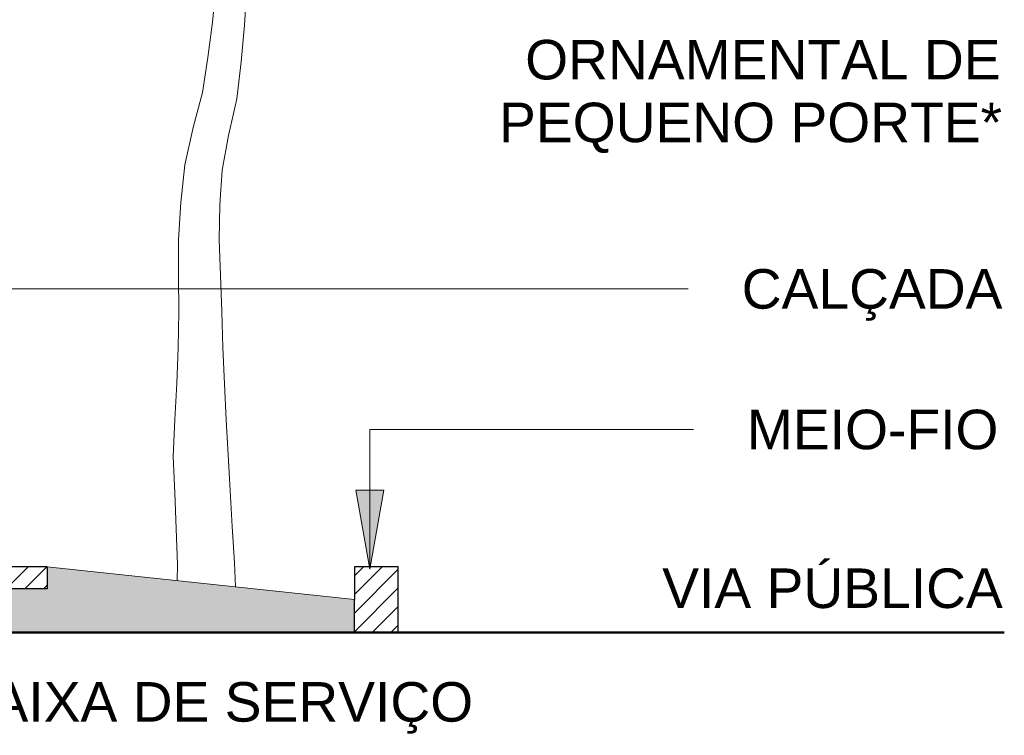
# Model space of a CAD drawing. Header units: millimetres. Extents: x -14485 to 13127, y -18923 to 3272.
# Tile 58 of 119: x 10884 to 13127, y -534 to 1095. Entities that reach past the tile are written whole.
import ezdxf

# ---------------------------------------------------------------- set-up
doc = ezdxf.new("R2010")
doc.units = ezdxf.units.MM
doc.layers.add('A-DETL', color=7, linetype='Continuous', lineweight=5, true_color=0x00a600)
for name, color, linetype, lineweight in [('A-DETL-GENF', 7, 'Continuous', 5), ('G-ANNO-TEXT', 7, 'Continuous', 9), ('G-IMPT', 7, 'Continuous', 5)]:
    doc.layers.add(name, color=color, linetype=linetype, lineweight=lineweight)
doc.styles.add('Arial_4', font='arial.ttf', dxfattribs={"height": 90})

# ---------------------------------------------------------------- blocks, each defined once
blk = doc.blocks.new('ÁRVORES ORNAMENTAIS - Pequeno e Médio Porte - Ipê-roxo-2865575-CORTE_CALÇADA')
at = {"layer": 'G-IMPT', "color": 253, "true_color": 0xaaaaaa}
for p, q in [((7583.1, 1090), (7591.3, 1171.1)), ((7656.3, 1082.6), (7661.6, 1165.5)), ((7572.4, 1009), (7583.1, 1090)), ((7648.4, 999.7), (7656.3, 1082.6)), ((7560.3, 929.8), (7572.4, 1009)), ((7638.6, 915), (7648.4, 999.7)), ((7538.9, 849.6), (7560.3, 929.8)), ((7619.7, 831.3), (7638.6, 915)), ((7520, 764.6), (7538.9, 849.6)), ((7605.2, 752.4), (7619.7, 831.3)), ((7510.9, 679.1), (7520, 764.6)), ((7599.9, 673.9), (7605.2, 752.4)), ((7506.1, 595), (7510.9, 679.1)), ((7598.2, 594.2), (7599.9, 673.9)), ((7505.9, 511.6), (7506.1, 595)), ((7601.1, 513.6), (7598.2, 594.2)), ((7506.3, 430), (7505.9, 511.6)), ((7604.6, 431.3), (7601.1, 513.6)), ((7505.3, 348.6), (7506.3, 430)), ((7606.7, 348.8), (7604.6, 431.3)), ((7502.3, 267), (7505.3, 348.6)), ((7610.2, 266.5), (7606.7, 348.8)), ((7497.4, 185), (7502.3, 267)), ((7614, 184.6), (7610.2, 266.5)), ((7493.5, 101.2), (7497.4, 185)), ((7618.8, 104.5), (7614, 184.6)), ((7497.2, 17.9), (7493.5, 101.2)), ((7623.8, 23.8), (7618.8, 104.5)), ((7628, -58.3), (7623.8, 23.8)), ((7500.4, -63.9), (7497.2, 17.9)), ((7503.2, -145), (7500.4, -63.9)), ((7633.4, -141.1), (7628, -58.3)), ((7503.2, -145), (7502.6, -181.7)), ((7633.4, -141.1), (7635.9, -196))]:
    blk.add_line(p, q, dxfattribs=at)

msp = doc.modelspace()

# ---------------------------------------------------------------- hatches: boundary and pattern name
at = {"layer": 'A-DETL-GENF', "true_color": 0xd2e2c2}
msp.add_hatch(color=254, dxfattribs=at).paths.add_polyline_path([(9981.712, -302.37), (11646.731, -302.37), (11646.731, -225), (10946.731, -150), (10946.731, -200), (9746.731, -200), (9746.731, -302.37), (9838.691, -302.37)])
at = {"layer": 'A-DETL-GENF', "true_color": 0x808080}
h = msp.add_hatch(dxfattribs=at)
h.set_pattern_fill('FP_5', color=8, style=0, pattern_type=2)
h.set_pattern_definition([(45, (10609.175, -147.5), (-21.2132, 21.2132), [])])
h.paths.add_polyline_path([(11746.731, -300), (11746.731, -150), (11646.731, -150), (11646.731, -300)])
h.paths.add_polyline_path([(10696.82, -200), (10946.731, -200), (10946.731, -150), (9746.731, -150), (9746.731, -200), (10553.799, -200)])
at = {"layer": 'G-ANNO-TEXT'}
msp.add_hatch(color=256, dxfattribs=at).paths.add_polyline_path([(11681.698, -155.635), (11713.437, 24.365), (11649.959, 24.365)])

# ---------------------------------------------------------------- linework, layer by layer
at = {"layer": 'A-DETL', "color": 7, "lineweight": 30}
for p, q in [((10946.731, -150), (9746.731, -150)), ((10946.731, -150), (10946.731, -200)), ((11746.731, -150), (11646.731, -150)), ((11646.731, -150), (11646.731, -225)), ((11746.731, -300), (11746.731, -150)), ((10946.731, -200), (9746.731, -200)), ((11646.731, -300), (11646.731, -225)), ((11646.731, -300), (11746.731, -300))]:
    msp.add_line(p, q, dxfattribs=at)
at = {"layer": 'A-DETL', "color": 7}
for p, q in [((9746.731, -150), (10946.731, -150)), ((11746.731, -150), (11746.731, -300)), ((11746.731, -300), (10946.731, -300))]:
    msp.add_line(p, q, dxfattribs=at)
at = {"layer": 'A-DETL', "color": 7, "lineweight": 15}
msp.add_line((11646.731, -225), (10946.731, -150), dxfattribs=at)
at = {"layer": 'A-DETL', "color": 7, "lineweight": 50}
msp.add_line((13126.731, -300), (9446.731, -300), dxfattribs=at)
at = {"layer": 'G-ANNO-TEXT'}
for p, q in [((10790.938, 482.416), (12164.691, 482.416)), ((12164.691, 482.416), (12406.785, 482.416)), ((11681.698, 162.416), (12164.691, 162.416)), ((11681.698, -155.635), (11681.698, 162.416)), ((12164.691, 162.416), (12418.691, 162.416)), ((11713.437, 24.365), (11649.959, 24.365)), ((11649.959, 24.365), (11681.698, -155.635)), ((11681.698, -155.635), (11713.437, 24.365))]:
    msp.add_line(p, q, dxfattribs=at)

# ---------------------------------------------------------------- block references
at = {"layer": 'G-IMPT', "color": 253, "true_color": 0xaaaaaa}
msp.add_blockref('ÁRVORES ORNAMENTAIS - Pequeno e Médio Porte - Ipê-roxo-2865575-CORTE_CALÇADA', (3740.319, 0), dxfattribs=at)

# ---------------------------------------------------------------- texts
at = {"layer": 'G-ANNO-TEXT', "char_height": 90, "attachment_point": 1, "style": 'Arial_4'}
for s, insert, width in [('ORNAMENTAL DE ', (12035.614, 1049.242), 1317.97425), ('PEQUENO PORTE*', (11976.082, 906.367), 1390.12613), ('CALÇADA', (12528.705, 527.416), 721.51875), ('MEIO-FIO', (12540.611, 207.416), 707.08837), ('VIA PÚBLICA', (12347.719, -154.042), 942.7845), ('FAIXA DE SERVIÇO', (10743.547, -412.723), 1428.60712)]:
    msp.add_mtext(s, dxfattribs=dict(at, insert=insert, width=width))

doc.saveas('drawing.dxf')
